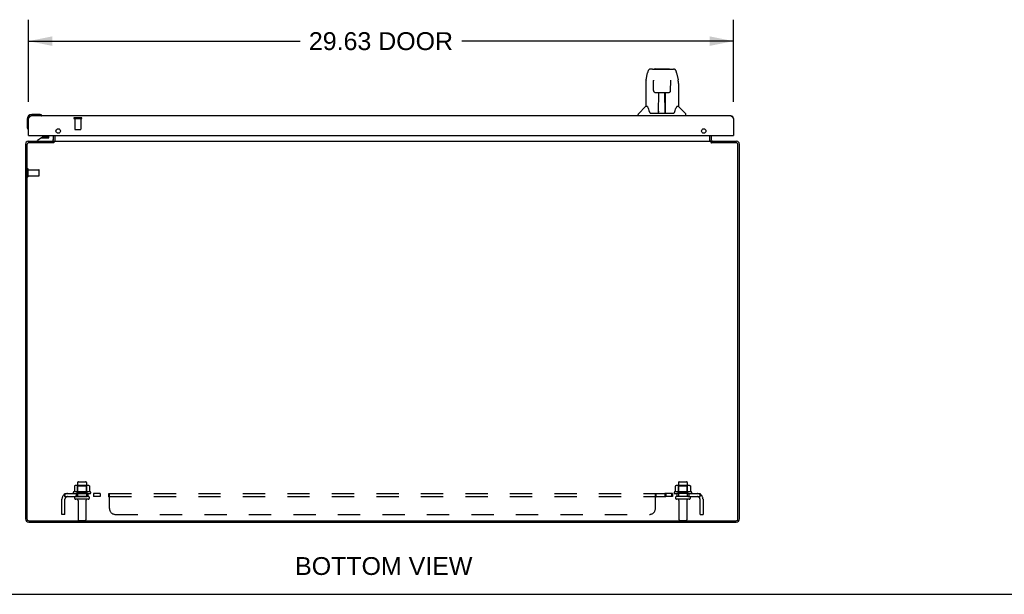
# Model space of a CAD drawing. Header units: inches. Extents: x 0 to 170, y 0 to 110.
# Tile 2 of 10: x 44 to 85, y 0 to 24. Entities that reach past the tile are written whole.
import ezdxf

# ---------------------------------------------------------------- set-up
doc = ezdxf.new("R2010")
doc.units = ezdxf.units.IN
doc.header["$LTSCALE"] = 9.35
doc.header["$MEASUREMENT"] = 0
doc.linetypes.add('HIDDEN', pattern=[0.2, 0.1, -0.1])
doc.layers.get('0').update_dxf_attribs({"linetype": 'CONTINUOUS'})
for name, color, linetype in [('02___PRT_ALL_AXES', 7, 'CONTINUOUS'), ('DEFAULT_2', 8, 'HIDDEN'), ('DIMENSIONS', 7, 'CONTINUOUS')]:
    doc.layers.add(name, color=color, linetype=linetype)
doc.styles.get("Standard").update_dxf_attribs({"font": 'arial.ttf'})
doc.dimstyles.new('DIMSTYLE_1', dxfattribs={"dimtxt": 0.75, "dimasz": 1, "dimexe": 0.09, "dimexo": 0.07, "dimgap": 0.0375, "dimtad": 0, "dimtih": 1, "dimtoh": 1, "dimzin": 4, "dimdsep": 46, "dimtxsty": 'Standard', "dimblk": '_FILLED', "dimblk1": '_FILLED', "dimblk2": '_FILLED', "dimcen": 0.09, "dimazin": 1, "dimtfac": 1, "dimtofl": 0, "dimtmove": 0, "dimatfit": 3, "dimldrblk": '_FILLED', "dimfxl": 0, "dimtolj": 1, "dimtzin": 4, "dimarcsym": 0})

# ---------------------------------------------------------------- blocks, each defined once
blk = doc.blocks.new('_FILLED')
at = {"color": 0, "linetype": 'ByBlock'}
blk.add_solid([(0, 0), (-1, 0.2), (-1, -0.2)], dxfattribs=at)
blk = doc.blocks.new('*D5')
at = {"layer": 'DIMENSIONS', "color": 2, "linetype": 'Continuous'}
for p, q in [((43.995, 20.681), (43.995, 24.137)), ((73.62, 20.681), (73.62, 24.137)), ((43.995, 23.237), (55.407, 23.237)), ((73.62, 23.237), (62.207, 23.237))]:
    blk.add_line(p, q, dxfattribs=at)
at = {"layer": 'DIMENSIONS', "color": 2, "linetype": 'Continuous', "rotation": 180}
blk.add_blockref('_FILLED', (43.995, 23.237), dxfattribs=at)
at = {"layer": 'DIMENSIONS', "color": 2, "linetype": 'Continuous'}
blk.add_blockref('_FILLED', (73.62, 23.237), dxfattribs=at)
at = {"layer": 'DIMENSIONS', "color": 2, "linetype": 'Continuous', "insert": (58.807, 23.612), "char_height": 0.75, "width": 6.05019, "attachment_point": 2, "line_spacing_factor": 0.9}
blk.add_mtext('29.63 DOOR', dxfattribs=at)

msp = doc.modelspace()

# ---------------------------------------------------------------- linework, layer by layer
at = {"color": 7, "linetype": 'Continuous'}
for p, q in [((70.215, 22.066), (70.135, 22.066)), ((70.217, 22.066), (71.023, 22.066)), ((70.222, 22.066), (70.22, 22.066)), ((70.326, 22.078), (70.913, 22.078)), ((71.024, 22.066), (71.105, 22.066)), ((69.946, 21.606), (70.011, 21.912)), ((70.253, 21.554), (70.234, 21.554)), ((70.252, 21.591), (70.253, 21.587)), ((70.253, 21.587), (70.253, 21.583)), ((70.253, 21.583), (70.253, 21.575)), ((70.253, 21.575), (70.253, 21.565)), ((70.255, 21.443), (70.253, 21.565)), ((70.979, 21.16), (70.987, 21.572)), ((71.006, 21.554), (70.986, 21.554)), ((70.987, 21.58), (70.987, 21.585)), ((70.987, 21.572), (70.987, 21.58)), ((71.229, 21.912), (71.294, 21.606)), ((69.931, 21.464), (69.931, 20.492)), ((70.26, 21.16), (70.255, 21.443)), ((71.309, 21.463), (71.309, 20.492)), ((70.341, 21.082), (70.461, 21.082)), ((70.471, 20.236), (70.485, 21.083)), ((70.478, 20.667), (70.478, 21.083)), ((70.484, 21.019), (70.478, 21.019)), ((70.481, 20.858), (70.478, 20.858)), ((70.481, 20.846), (70.478, 20.846)), ((70.497, 21.083), (70.743, 21.083)), ((70.746, 20.216), (70.731, 21.083)), ((70.732, 21.019), (70.762, 21.019)), ((70.735, 21.083), (70.735, 21.019)), ((70.762, 20.858), (70.735, 20.858)), ((70.762, 20.846), (70.735, 20.846)), ((70.762, 20.216), (70.762, 21.083)), ((70.779, 21.082), (70.899, 21.082)), ((69.925, 20.486), (69.627, 20.188)), ((70.004, 20.492), (69.931, 20.492)), ((70.471, 20.288), (70.471, 20.262)), ((70.739, 20.617), (70.762, 20.617)), ((70.762, 20.614), (70.739, 20.614)), ((70.745, 20.262), (70.745, 20.288)), ((71.309, 20.492), (71.236, 20.492)), ((71.315, 20.486), (71.612, 20.188)), ((43.935, 19.958), (43.935, 19.668)), ((44.424, 20.158), (44.135, 20.158)), ((44.462, 20.155), (44.424, 20.158)), ((44.56, 20.111), (44.559, 20.111)), ((69.616, 20.098), (69.616, 20.16)), ((70.099, 20.239), (70.104, 20.232)), ((70.134, 20.216), (71.106, 20.216)), ((70.478, 20.216), (70.478, 20.22)), ((71.624, 20.098), (71.624, 20.16)), ((43.935, 19.668), (43.938, 19.631)), ((43.98, 19.54), (43.981, 19.536)), ((43.981, 19.536), (43.981, 19.535)), ((44.01, 19.273), (43.995, 19.273)), ((44.545, 19.168), (44.369, 19.069)), ((44.369, 19.03), (44.369, 19.069)), ((44.545, 19.168), (44.822, 19.168)), ((44.703, 19.233), (44.633, 19.233)), ((44.703, 19.184), (44.633, 19.184)), ((44.773, 19.233), (44.703, 19.233)), ((44.703, 19.233), (44.703, 19.233)), ((44.773, 19.184), (44.703, 19.184)), ((44.703, 19.184), (44.703, 19.184)), ((44.853, 19.199), (44.853, 19.273)), ((45.038, 19.273), (45.038, 19.109)), ((45.12, 19.072), (45.12, 19.273)), ((72.62, 19.072), (72.62, 19.273)), ((73.605, 19.273), (73.62, 19.273)), ((45.045, 18.967), (45.045, 19.03)), ((45.062, 18.981), (45.045, 19.007)), ((72.678, 18.981), (72.695, 19.007)), ((72.695, 18.967), (72.695, 19.03)), ((0, 0), (170, 0))]:
    msp.add_line(p, q, dxfattribs=at)
at = {"color": 3, "linetype": 'Continuous'}
for p, q in [((43.995, 19.981), (44.002, 19.991)), ((43.995, 19.273), (43.995, 19.981)), ((44.002, 19.991), (44.006, 19.998)), ((44.006, 19.998), (44.011, 20.005)), ((73.503, 20.098), (44.112, 20.098)), ((73.597, 20.016), (73.602, 20.009)), ((73.602, 20.009), (73.606, 20.002)), ((73.606, 20.002), (73.611, 19.995)), ((73.62, 19.981), (73.62, 19.273)), ((44.01, 19.273), (73.605, 19.273)), ((45.045, 19.072), (45.045, 19.273)), ((45.122, 19.037), (45.122, 19.273)), ((72.618, 19.273), (72.618, 19.037)), ((72.695, 19.072), (72.695, 19.273)), ((43.87, 18.913), (43.87, 3.166)), ((43.933, 18.887), (43.933, 3.173)), ((43.987, 19.03), (45.045, 19.03)), ((45.047, 18.967), (44.013, 18.967)), ((45.049, 18.969), (45.047, 18.967)), ((45.051, 18.971), (45.049, 18.969)), ((45.054, 18.974), (45.051, 18.971)), ((45.059, 18.979), (45.054, 18.974)), ((45.061, 18.981), (45.059, 18.979)), ((45.072, 19.03), (45.072, 18.992)), ((45.072, 19.03), (72.668, 19.03)), ((72.668, 19.03), (72.668, 18.992)), ((72.686, 18.974), (72.689, 18.971)), ((72.689, 18.971), (72.691, 18.969)), ((72.691, 18.969), (72.693, 18.967)), ((73.727, 18.967), (72.693, 18.967)), ((72.695, 19.03), (73.753, 19.03)), ((73.807, 3.173), (73.807, 18.887)), ((73.87, 3.166), (73.87, 18.913)), ((44.006, 3.03), (73.734, 3.03)), ((44.013, 3.093), (73.727, 3.093))]:
    msp.add_line(p, q, dxfattribs=at)
at = {"color": 7, "linetype": 'Continuous'}
for points in [[(70.135, 22.066), (70.131, 22.066), (70.116, 22.064), (70.101, 22.06), (70.087, 22.053), (70.075, 22.044), (70.064, 22.034), (70.054, 22.023), (70.046, 22.011), (70.039, 21.997), (70.032, 21.983), (70.026, 21.966), (70.02, 21.948), (70.014, 21.927), (70.011, 21.912)], [(71.205, 21.989), (71.199, 22.001), (71.192, 22.013), (71.185, 22.024), (71.177, 22.033), (71.167, 22.042), (71.157, 22.05), (71.145, 22.057), (71.132, 22.062), (71.119, 22.065), (71.105, 22.066)], [(71.229, 21.912), (71.226, 21.924), (71.221, 21.943), (71.216, 21.96), (71.211, 21.975), (71.205, 21.989)], [(69.946, 21.606), (69.94, 21.575), (69.934, 21.532), (69.931, 21.49), (69.931, 21.464)], [(70.252, 21.595), (70.252, 21.595), (70.252, 21.595), (70.252, 21.595), (70.252, 21.594), (70.252, 21.593), (70.252, 21.592), (70.252, 21.591)], [(70.987, 21.585), (70.987, 21.589), (70.987, 21.591), (70.987, 21.592), (70.987, 21.593), (70.987, 21.594), (70.987, 21.595), (70.987, 21.595)], [(71.309, 21.463), (71.308, 21.491), (71.305, 21.533), (71.3, 21.575), (71.294, 21.606)], [(70.26, 21.16), (70.261, 21.148), (70.265, 21.135), (70.27, 21.123), (70.277, 21.112), (70.286, 21.103), (70.297, 21.095), (70.308, 21.089), (70.32, 21.085), (70.332, 21.082), (70.339, 21.082)], [(70.9, 21.082), (70.909, 21.083), (70.921, 21.085), (70.933, 21.089), (70.944, 21.095), (70.954, 21.104), (70.963, 21.113), (70.97, 21.124), (70.975, 21.136), (70.978, 21.149), (70.979, 21.16)], [(70.461, 21.082), (70.464, 21.082), (70.473, 21.082), (70.482, 21.083), (70.49, 21.083), (70.497, 21.083)], [(70.743, 21.083), (70.751, 21.083), (70.76, 21.083), (70.768, 21.082), (70.777, 21.082), (70.779, 21.082)], [(70, 20.492), (70.006, 20.482), (70.02, 20.454), (70.035, 20.418), (70.05, 20.376), (70.067, 20.327), (70.081, 20.28)], [(70.081, 20.28), (70.084, 20.272), (70.089, 20.259), (70.093, 20.248), (70.099, 20.239)], [(71.141, 20.239), (71.146, 20.248), (71.151, 20.258), (71.156, 20.271), (71.158, 20.28)], [(71.158, 20.28), (71.173, 20.325), (71.189, 20.374), (71.204, 20.416), (71.219, 20.453), (71.233, 20.481), (71.239, 20.492)], [(44.559, 20.111), (44.558, 20.112), (44.557, 20.112), (44.553, 20.113)], [(70.104, 20.232), (70.11, 20.226), (70.117, 20.221), (70.124, 20.217), (70.132, 20.216), (70.134, 20.216)], [(71.106, 20.216), (71.107, 20.216), (71.115, 20.217), (71.122, 20.221), (71.129, 20.225)], [(71.129, 20.225), (71.135, 20.232), (71.141, 20.239)], [(43.981, 19.535), (43.981, 19.533), (43.981, 19.533)]]:
    msp.add_lwpolyline(points, dxfattribs=at)
at = {"color": 3, "linetype": 'Continuous'}
for points in [[(44.011, 20.005), (44.015, 20.012), (44.017, 20.016), (44.02, 20.019), (44.022, 20.022), (44.024, 20.026), (44.026, 20.029), (44.029, 20.032), (44.031, 20.035), (44.033, 20.038), (44.035, 20.041), (44.038, 20.044), (44.04, 20.047), (44.042, 20.05), (44.044, 20.053), (44.047, 20.056), (44.049, 20.058), (44.051, 20.061), (44.053, 20.064), (44.056, 20.066), (44.058, 20.068), (44.06, 20.071), (44.062, 20.073), (44.065, 20.075), (44.067, 20.077), (44.069, 20.079), (44.071, 20.081), (44.074, 20.083), (44.076, 20.084), (44.078, 20.086), (44.08, 20.087), (44.083, 20.089), (44.085, 20.09), (44.087, 20.091), (44.089, 20.093), (44.092, 20.094), (44.094, 20.094), (44.096, 20.095), (44.098, 20.096), (44.101, 20.096), (44.103, 20.097), (44.105, 20.097), (44.107, 20.098), (44.11, 20.098), (44.112, 20.098)], [(73.503, 20.098), (73.505, 20.098), (73.507, 20.098), (73.51, 20.097), (73.512, 20.097), (73.514, 20.096), (73.516, 20.096), (73.519, 20.095), (73.521, 20.094), (73.523, 20.094), (73.525, 20.093), (73.528, 20.091), (73.53, 20.09), (73.532, 20.089), (73.534, 20.087), (73.537, 20.086), (73.539, 20.084), (73.541, 20.083), (73.543, 20.081), (73.546, 20.079), (73.548, 20.077), (73.55, 20.075), (73.552, 20.073), (73.555, 20.071), (73.557, 20.068), (73.559, 20.066), (73.561, 20.064), (73.564, 20.061), (73.566, 20.058), (73.568, 20.056), (73.57, 20.053), (73.573, 20.05), (73.575, 20.047), (73.577, 20.044), (73.579, 20.041), (73.582, 20.038), (73.584, 20.035), (73.586, 20.032), (73.588, 20.029), (73.591, 20.026), (73.593, 20.022), (73.595, 20.019), (73.597, 20.016)], [(73.611, 19.995), (73.618, 19.984), (73.62, 19.981)], [(45.026, 19.037), (45.026, 19.037), (45.027, 19.037), (45.028, 19.037), (45.029, 19.037), (45.03, 19.037), (45.031, 19.036), (45.032, 19.035), (45.034, 19.035)], [(45.034, 19.035), (45.036, 19.033), (45.038, 19.032), (45.039, 19.031), (45.041, 19.031), (45.042, 19.03), (45.044, 19.03), (45.045, 19.03)], [(45.115, 19.036), (45.113, 19.036), (45.112, 19.035), (45.111, 19.035), (45.109, 19.034), (45.108, 19.033), (45.107, 19.032), (45.105, 19.032), (45.104, 19.031)], [(45.122, 19.037), (45.121, 19.037), (45.12, 19.037), (45.119, 19.037), (45.117, 19.037), (45.116, 19.037), (45.115, 19.036)], [(72.618, 19.037), (72.619, 19.037), (72.62, 19.037), (72.621, 19.037), (72.622, 19.037), (72.624, 19.037), (72.625, 19.036)], [(72.625, 19.036), (72.626, 19.036), (72.628, 19.035), (72.629, 19.035), (72.63, 19.034), (72.632, 19.033), (72.633, 19.032), (72.634, 19.032), (72.636, 19.031)], [(72.703, 19.033), (72.702, 19.032), (72.7, 19.031), (72.699, 19.031), (72.697, 19.03), (72.696, 19.03), (72.695, 19.03)], [(72.714, 19.037), (72.713, 19.037), (72.713, 19.037), (72.712, 19.037), (72.711, 19.037), (72.71, 19.037), (72.709, 19.036), (72.707, 19.035), (72.706, 19.035), (72.703, 19.033)], [(45.072, 18.992), (45.07, 18.99), (45.069, 18.989), (45.068, 18.988), (45.067, 18.986), (45.065, 18.985), (45.064, 18.984), (45.063, 18.982), (45.061, 18.981)], [(72.668, 18.992), (72.669, 18.99), (72.67, 18.989), (72.672, 18.988), (72.673, 18.986), (72.674, 18.985), (72.676, 18.984), (72.677, 18.982), (72.678, 18.981), (72.679, 18.98), (72.686, 18.974)]]:
    msp.add_lwpolyline(points, dxfattribs=at)
for centre in [(45.245, 19.461), (72.37, 19.461)]:
    msp.add_circle(centre, 0.094, dxfattribs=at)
at = {"color": 7, "linetype": 'Continuous'}
for centre, radius, start, end in [((70.326, 22.058), 0.0197, 90, 156.393), ((70.913, 22.058), 0.0197, 23.607, 90), ((44.135, 19.958), 0.2, 90, 180), ((44.424, 19.908), 0.25, 59.1101, 90), ((44.545, 20.113), 0.015, 270, 353.6204), ((44.545, 20.109), 0.015, 6.3796, 59.1101), ((69.655, 20.16), 0.0394, 135, 180), ((70.49, 20.236), 0.0197, 179, 270), ((70.49, 20.236), 0.0197, 260.739, 269.9232), ((70.726, 20.236), 0.0197, 270, 1), ((70.726, 20.236), 0.0197, 270.0771, 272.6469), ((71.584, 20.16), 0.0394, 0, 45), ((44.185, 19.668), 0.25, 180, 210.8899), ((43.983, 19.548), 0.015, 210.8899, 263.6204), ((43.98, 19.548), 0.015, 276.3796, 360), ((44.633, 19.143), 0.09, 90, 163.8589), ((44.633, 19.094), 0.09, 90, 124.6434), ((44.773, 19.143), 0.09, 30.3677, 90), ((44.773, 19.094), 0.09, 55.8656, 90), ((44.822, 19.199), 0.031, 270, 360), ((44.959, 19.109), 0.079, 270, 360), ((45.003, 19.072), 0.117, 342.294, 360), ((72.737, 19.072), 0.117, 180, 197.706)]:
    msp.add_arc(centre, radius, start, end, dxfattribs=at)
at = {"color": 3, "linetype": 'Continuous'}
for centre, radius, start, end in [((44.112, 19.981), 0.117, 90, 180), ((73.503, 19.981), 0.117, 0, 90), ((44.01, 19.288), 0.015, 180, 270), ((45.003, 19.072), 0.042, 270, 360), ((72.737, 19.072), 0.042, 180, 270), ((73.605, 19.288), 0.015, 270, 360), ((43.987, 18.913), 0.117, 90, 180), ((44.013, 18.887), 0.08, 90, 180), ((73.727, 18.887), 0.08, 0, 90), ((73.753, 18.913), 0.117, 0, 90), ((44.006, 3.166), 0.136, 180, 270), ((44.013, 3.173), 0.08, 180, 270), ((73.727, 3.173), 0.08, 270, 360), ((73.734, 3.166), 0.136, 270, 360)]:
    msp.add_arc(centre, radius, start, end, dxfattribs=at)
at = {"color": 7, "linetype": 'Continuous'}
for centre, start_param, end_param in [((70.47, 20.255), -1.369355, -1.264777), ((70.746, 20.255), -1.876815, -1.570796)]:
    msp.add_ellipse(centre, major_axis=(0.0394, 0), ratio=1, start_param=start_param, end_param=end_param, dxfattribs=at)
at = {"layer": '02___PRT_ALL_AXES', "color": 8, "linetype": 'HIDDEN'}
for p, q in [((45.946, 19.98), (45.946, 19.533)), ((45.946, 19.98), (46.194, 19.98)), ((46.194, 19.98), (46.194, 19.533)), ((43.988, 17.581), (43.988, 17.829)), ((43.988, 17.829), (44.435, 17.829)), ((43.988, 17.581), (44.435, 17.581)), ((46.062, 4.7), (46.062, 4.105)), ((46.428, 4.7), (46.428, 4.105)), ((71.312, 4.7), (71.312, 4.105)), ((71.678, 4.7), (71.678, 4.105)), ((46.601, 4.3), (45.889, 4.3)), ((45.911, 4.23), (45.995, 4.23)), ((45.995, 4.23), (45.995, 4.105)), ((46.495, 4.23), (45.995, 4.23)), ((46.495, 4.23), (46.495, 4.105)), ((46.495, 4.23), (46.579, 4.23)), ((46.723, 4.23), (46.723, 4.105)), ((47.004, 4.23), (46.723, 4.23)), ((47.004, 4.23), (47.004, 4.105)), ((71.055, 4.23), (70.736, 4.23)), ((70.736, 4.23), (70.736, 4.105)), ((70.774, 4.23), (70.774, 4.105)), ((71.017, 4.23), (71.017, 4.105)), ((71.055, 4.23), (71.055, 4.105)), ((71.851, 4.3), (71.139, 4.3)), ((71.161, 4.23), (71.245, 4.23)), ((71.745, 4.23), (71.245, 4.23)), ((71.245, 4.23), (71.245, 4.105)), ((71.745, 4.23), (71.829, 4.23)), ((71.745, 4.23), (71.745, 4.105)), ((46.495, 4.105), (45.995, 4.105)), ((46.079, 3.936), (46.079, 3.135)), ((46.411, 3.936), (46.411, 3.135)), ((47.004, 4.105), (46.723, 4.105)), ((71.055, 4.105), (70.736, 4.105)), ((71.745, 4.105), (71.245, 4.105)), ((71.329, 3.936), (71.329, 3.135)), ((71.661, 3.936), (71.661, 3.135))]:
    msp.add_line(p, q, dxfattribs=at)
at = {"layer": '02___PRT_ALL_AXES', "color": 7, "linetype": 'Continuous'}
for start, end in [(171.3788, 174.3159), (167.6738, 168.0893)]:
    msp.add_arc((44.135, 19.958), 0.2, start, end, dxfattribs=at)
at = {"layer": '02___PRT_ALL_AXES', "color": 8, "linetype": 'HIDDEN'}
for centre, radius, start, end in [((45.911, 4.268), 0.0384, 124.4497, 270), ((46.245, 3.7), 0.698, 117.6814, 120.6631), ((46.245, 3.7), 0.698, 59.3369, 62.3186), ((46.579, 4.268), 0.0384, 270, 55.5503), ((71.161, 4.268), 0.0384, 124.4497, 270), ((71.495, 3.7), 0.698, 117.6814, 120.6631), ((71.495, 3.7), 0.698, 59.3369, 62.3186), ((71.829, 4.268), 0.0384, 270, 55.5503)]:
    msp.add_arc(centre, radius, start, end, dxfattribs=at)
at = {"layer": 'DEFAULT_2', "color": 8, "linetype": 'HIDDEN'}
for p, q in [((45.928, 20.023), (46.212, 20.023)), ((45.928, 19.98), (46.212, 19.98)), ((45.956, 19.523), (46.184, 19.523)), ((43.945, 17.563), (43.945, 17.847)), ((43.988, 17.563), (43.988, 17.847)), ((44.445, 17.591), (44.445, 17.819)), ((46.5, 4.566), (45.989, 4.566)), ((46.061, 4.546), (46.041, 4.566)), ((46.092, 4.73), (46.398, 4.73)), ((46.428, 4.546), (46.448, 4.566)), ((71.75, 4.566), (71.239, 4.566)), ((71.311, 4.546), (71.291, 4.566)), ((71.342, 4.73), (71.648, 4.73)), ((71.678, 4.546), (71.698, 4.566)), ((45.487, 4.176), (45.567, 4.079)), ((45.526, 4.105), (45.526, 4.23)), ((45.526, 4.23), (72.214, 4.23)), ((45.926, 4.545), (45.926, 4.326)), ((46.061, 4.25), (46.041, 4.23)), ((46.061, 4.25), (46.061, 4.546)), ((46.428, 4.546), (46.061, 4.546)), ((46.428, 4.25), (46.061, 4.25)), ((46.428, 4.25), (46.428, 4.546)), ((46.428, 4.25), (46.448, 4.23)), ((46.564, 4.545), (46.564, 4.326)), ((47.366, 4.105), (47.366, 4.23)), ((47.378, 4.222), (47.376, 4.224)), ((47.391, 4.194), (47.387, 4.204)), ((47.401, 4.176), (47.4, 4.178)), ((47.401, 3.605), (47.401, 4.176)), ((70.339, 4.176), (70.34, 4.178)), ((70.339, 3.605), (70.339, 4.176)), ((70.373, 4.23), (70.374, 4.23)), ((70.374, 4.105), (70.374, 4.23)), ((71.176, 4.545), (71.176, 4.326)), ((71.311, 4.25), (71.291, 4.23)), ((71.678, 4.546), (71.311, 4.546)), ((71.311, 4.25), (71.311, 4.546)), ((71.678, 4.25), (71.311, 4.25)), ((71.678, 4.25), (71.678, 4.546)), ((71.678, 4.25), (71.698, 4.23)), ((71.814, 4.545), (71.814, 4.326)), ((72.252, 4.176), (72.173, 4.079)), ((72.208, 4.139), (72.207, 4.138)), ((72.209, 4.143), (72.208, 4.141)), ((72.208, 4.141), (72.208, 4.139)), ((72.21, 4.146), (72.209, 4.144)), ((72.209, 4.144), (72.209, 4.143)), ((72.214, 4.105), (72.214, 4.23)), ((45.401, 3.355), (45.401, 3.993)), ((45.526, 4.105), (72.214, 4.105)), ((45.526, 3.355), (45.526, 3.993)), ((46.509, 3.999), (45.98, 3.999)), ((47.367, 4.105), (47.366, 4.105)), ((47.37, 4.104), (47.368, 4.104)), ((47.376, 4.097), (47.375, 4.099)), ((70.362, 4.096), (70.363, 4.097)), ((70.369, 4.103), (70.37, 4.104)), ((71.759, 3.999), (71.23, 3.999)), ((72.214, 3.355), (72.214, 3.993)), ((72.339, 3.993), (72.339, 3.355)), ((45.526, 3.355), (45.401, 3.355)), ((47.651, 3.355), (70.089, 3.355)), ((72.214, 3.355), (72.339, 3.355)), ((46.109, 3.105), (46.381, 3.105)), ((71.359, 3.105), (71.631, 3.105))]:
    msp.add_line(p, q, dxfattribs=at)
for points in [[(45.932, 4.554), (45.93, 4.553), (45.929, 4.552), (45.928, 4.551), (45.927, 4.549), (45.926, 4.548), (45.926, 4.546), (45.926, 4.545)], [(46.558, 4.554), (46.559, 4.553), (46.56, 4.552), (46.562, 4.551), (46.563, 4.549), (46.563, 4.548), (46.564, 4.546), (46.564, 4.545)], [(71.182, 4.554), (71.18, 4.553), (71.179, 4.552), (71.178, 4.551), (71.177, 4.549), (71.176, 4.548), (71.176, 4.546), (71.176, 4.545)], [(71.808, 4.554), (71.809, 4.553), (71.81, 4.552), (71.812, 4.551), (71.813, 4.549), (71.813, 4.548), (71.814, 4.546), (71.814, 4.545)], [(45.487, 4.176), (45.489, 4.178), (45.491, 4.18), (45.493, 4.182), (45.495, 4.185), (45.497, 4.188), (45.498, 4.191), (45.5, 4.194), (45.502, 4.198), (45.503, 4.201)], [(45.503, 4.201), (45.506, 4.207), (45.507, 4.211), (45.509, 4.214), (45.51, 4.216), (45.512, 4.219), (45.513, 4.222), (45.515, 4.224), (45.517, 4.226), (45.518, 4.227), (45.52, 4.228), (45.522, 4.229), (45.523, 4.229), (45.525, 4.23), (45.526, 4.23)], [(45.526, 4.164), (45.526, 4.164), (45.526, 4.165), (45.526, 4.165), (45.526, 4.164), (45.526, 4.164), (45.526, 4.164), (45.526, 4.164), (45.526, 4.163), (45.526, 4.163), (45.526, 4.162), (45.526, 4.162), (45.526, 4.161)], [(45.549, 4.101), (45.549, 4.101), (45.549, 4.101), (45.549, 4.101), (45.549, 4.101), (45.549, 4.101), (45.549, 4.102), (45.548, 4.102), (45.548, 4.102), (45.548, 4.103), (45.547, 4.103), (45.547, 4.104), (45.547, 4.104), (45.547, 4.105), (45.546, 4.105), (45.546, 4.106), (45.546, 4.107), (45.545, 4.107), (45.545, 4.108), (45.545, 4.109), (45.544, 4.109), (45.544, 4.11), (45.543, 4.111), (45.543, 4.111), (45.543, 4.112), (45.542, 4.113), (45.542, 4.114), (45.542, 4.114), (45.541, 4.115), (45.541, 4.116), (45.541, 4.117), (45.54, 4.118), (45.54, 4.118), (45.539, 4.119), (45.539, 4.12), (45.539, 4.121), (45.538, 4.122), (45.538, 4.123), (45.537, 4.124), (45.537, 4.125), (45.537, 4.126), (45.536, 4.127), (45.536, 4.128), (45.536, 4.129), (45.535, 4.13), (45.535, 4.131), (45.534, 4.132), (45.534, 4.133), (45.534, 4.134), (45.533, 4.135), (45.533, 4.136), (45.533, 4.137), (45.532, 4.138), (45.532, 4.139), (45.532, 4.14), (45.531, 4.14), (45.531, 4.141), (45.531, 4.142), (45.531, 4.143), (45.53, 4.144), (45.53, 4.145), (45.53, 4.146), (45.53, 4.147), (45.529, 4.148), (45.529, 4.149), (45.529, 4.15), (45.529, 4.151), (45.528, 4.152), (45.528, 4.152), (45.528, 4.153), (45.528, 4.154), (45.528, 4.155), (45.527, 4.156), (45.527, 4.157), (45.527, 4.157), (45.527, 4.158), (45.527, 4.159), (45.527, 4.16), (45.527, 4.16), (45.526, 4.161), (45.526, 4.162), (45.526, 4.163), (45.526, 4.163), (45.526, 4.164), (45.526, 4.164), (45.526, 4.164), (45.526, 4.164)], [(45.926, 4.326), (45.926, 4.325), (45.926, 4.324), (45.925, 4.323), (45.925, 4.322), (45.925, 4.321), (45.924, 4.321), (45.924, 4.32), (45.924, 4.32), (45.923, 4.319), (45.923, 4.319), (45.923, 4.319), (45.922, 4.319), (45.922, 4.318), (45.922, 4.318), (45.921, 4.318), (45.921, 4.318), (45.921, 4.318), (45.921, 4.317)], [(46.569, 4.317), (46.569, 4.318), (46.568, 4.318), (46.568, 4.318), (46.568, 4.318), (46.568, 4.318), (46.567, 4.319), (46.567, 4.319), (46.567, 4.319), (46.566, 4.319), (46.566, 4.32), (46.566, 4.32), (46.565, 4.321), (46.565, 4.321), (46.565, 4.322), (46.564, 4.323), (46.564, 4.324), (46.564, 4.325), (46.564, 4.326)], [(47.376, 4.224), (47.375, 4.226), (47.373, 4.227), (47.371, 4.228), (47.37, 4.229), (47.368, 4.229), (47.367, 4.23), (47.366, 4.23)], [(47.368, 4.229), (47.367, 4.23), (47.366, 4.23)], [(47.375, 4.226), (47.373, 4.227), (47.371, 4.228)], [(47.384, 4.211), (47.383, 4.214), (47.381, 4.216), (47.38, 4.219), (47.378, 4.222)], [(47.387, 4.204), (47.385, 4.207), (47.384, 4.211)], [(47.4, 4.178), (47.398, 4.18), (47.397, 4.182), (47.395, 4.185), (47.394, 4.188), (47.392, 4.191), (47.391, 4.194)], [(70.34, 4.178), (70.341, 4.18), (70.343, 4.182), (70.344, 4.185), (70.346, 4.188), (70.347, 4.191), (70.349, 4.194), (70.353, 4.204)], [(70.353, 4.204), (70.354, 4.207), (70.356, 4.211)], [(70.356, 4.211), (70.357, 4.214), (70.358, 4.216), (70.36, 4.219), (70.362, 4.222)], [(70.362, 4.222), (70.363, 4.224), (70.365, 4.226)], [(70.363, 4.224), (70.365, 4.226), (70.367, 4.227), (70.368, 4.228), (70.37, 4.229), (70.371, 4.229), (70.373, 4.23), (70.374, 4.23)], [(70.368, 4.228), (70.37, 4.229), (70.371, 4.229)], [(71.176, 4.326), (71.176, 4.325), (71.176, 4.324), (71.175, 4.323), (71.175, 4.322), (71.175, 4.321), (71.174, 4.321), (71.174, 4.32), (71.174, 4.32), (71.173, 4.319), (71.173, 4.319), (71.173, 4.319), (71.172, 4.319), (71.172, 4.318), (71.172, 4.318), (71.171, 4.318), (71.171, 4.318), (71.171, 4.318), (71.171, 4.317)], [(71.819, 4.317), (71.819, 4.318), (71.818, 4.318), (71.818, 4.318), (71.818, 4.318), (71.818, 4.318), (71.817, 4.319), (71.817, 4.319), (71.817, 4.319), (71.816, 4.319), (71.816, 4.32), (71.816, 4.32), (71.815, 4.321), (71.815, 4.321), (71.815, 4.322), (71.814, 4.323), (71.814, 4.324), (71.814, 4.325), (71.814, 4.326)], [(72.207, 4.138), (72.207, 4.136), (72.206, 4.135), (72.206, 4.134), (72.206, 4.133), (72.205, 4.133), (72.205, 4.132), (72.205, 4.131), (72.204, 4.13), (72.204, 4.129), (72.204, 4.128), (72.203, 4.127), (72.203, 4.126), (72.203, 4.125), (72.202, 4.124), (72.202, 4.123), (72.201, 4.122), (72.201, 4.121), (72.2, 4.12), (72.2, 4.119), (72.2, 4.118), (72.199, 4.117), (72.199, 4.116), (72.198, 4.115), (72.198, 4.115), (72.198, 4.114), (72.197, 4.113), (72.197, 4.112), (72.196, 4.111), (72.196, 4.11), (72.196, 4.11), (72.195, 4.109), (72.195, 4.108), (72.194, 4.107), (72.194, 4.107), (72.194, 4.106), (72.193, 4.105), (72.193, 4.105), (72.193, 4.104), (72.192, 4.104), (72.192, 4.103), (72.192, 4.103), (72.191, 4.102), (72.191, 4.102), (72.191, 4.101), (72.191, 4.101), (72.191, 4.101)], [(72.214, 4.165), (72.214, 4.165), (72.214, 4.164), (72.214, 4.164), (72.214, 4.164), (72.214, 4.164), (72.213, 4.163), (72.213, 4.163), (72.213, 4.163), (72.213, 4.162), (72.213, 4.162), (72.213, 4.161), (72.213, 4.161), (72.213, 4.16), (72.213, 4.159), (72.213, 4.159), (72.213, 4.158), (72.213, 4.158), (72.212, 4.157), (72.212, 4.156), (72.212, 4.156), (72.212, 4.155), (72.212, 4.154), (72.212, 4.154), (72.212, 4.153), (72.211, 4.152), (72.211, 4.152), (72.211, 4.151), (72.211, 4.15), (72.211, 4.15), (72.21, 4.149), (72.21, 4.148), (72.21, 4.147), (72.21, 4.147), (72.21, 4.146)], [(72.234, 4.207), (72.232, 4.211), (72.231, 4.214), (72.229, 4.216), (72.228, 4.219), (72.226, 4.222), (72.225, 4.224), (72.223, 4.226), (72.221, 4.227), (72.219, 4.228), (72.218, 4.229), (72.216, 4.229), (72.215, 4.23), (72.214, 4.23)], [(72.214, 4.162), (72.214, 4.162), (72.214, 4.163), (72.214, 4.163), (72.214, 4.163), (72.214, 4.164), (72.214, 4.164), (72.214, 4.164), (72.214, 4.164), (72.214, 4.165), (72.214, 4.165)], [(72.252, 4.176), (72.25, 4.178), (72.248, 4.18), (72.246, 4.182), (72.245, 4.185), (72.243, 4.188), (72.241, 4.191), (72.24, 4.194), (72.238, 4.198), (72.236, 4.201), (72.234, 4.207)], [(45.553, 4.087), (45.55, 4.09), (45.548, 4.092), (45.546, 4.094), (45.544, 4.096), (45.542, 4.097), (45.539, 4.099), (45.537, 4.101), (45.535, 4.102), (45.533, 4.103), (45.531, 4.104), (45.529, 4.104), (45.528, 4.105), (45.526, 4.105)], [(45.546, 4.105), (45.546, 4.104), (45.547, 4.104), (45.547, 4.103), (45.547, 4.103), (45.548, 4.102), (45.548, 4.102), (45.548, 4.102), (45.549, 4.101), (45.549, 4.101), (45.549, 4.101), (45.549, 4.101)], [(45.567, 4.079), (45.566, 4.079), (45.566, 4.079), (45.565, 4.079), (45.564, 4.079), (45.563, 4.079), (45.562, 4.08), (45.561, 4.081), (45.56, 4.081), (45.558, 4.083), (45.557, 4.084), (45.555, 4.085), (45.553, 4.087)], [(47.375, 4.099), (47.374, 4.101), (47.372, 4.102), (47.371, 4.103), (47.37, 4.104), (47.368, 4.104), (47.367, 4.105), (47.366, 4.105)], [(47.374, 4.101), (47.372, 4.102), (47.371, 4.103)], [(47.383, 4.088), (47.381, 4.09), (47.38, 4.092), (47.379, 4.094), (47.378, 4.096), (47.376, 4.097)], [(47.389, 4.081), (47.388, 4.083), (47.386, 4.084), (47.385, 4.085), (47.384, 4.087), (47.383, 4.088)], [(47.401, 4.079), (47.399, 4.079), (47.398, 4.079), (47.396, 4.079), (47.395, 4.079), (47.393, 4.079), (47.392, 4.08), (47.391, 4.081), (47.389, 4.081), (47.388, 4.083), (47.386, 4.084), (47.385, 4.085)], [(47.396, 4.079), (47.395, 4.079), (47.393, 4.079), (47.392, 4.08), (47.391, 4.081)], [(47.401, 4.079), (47.399, 4.079), (47.398, 4.079)], [(70.339, 4.079), (70.34, 4.079), (70.342, 4.079), (70.343, 4.079), (70.345, 4.079), (70.346, 4.079), (70.348, 4.08), (70.349, 4.081), (70.35, 4.081), (70.352, 4.083), (70.353, 4.084), (70.354, 4.085)], [(70.339, 4.079), (70.34, 4.079), (70.342, 4.079), (70.343, 4.079), (70.345, 4.079), (70.346, 4.079), (70.348, 4.08), (70.349, 4.081), (70.35, 4.081)], [(70.354, 4.085), (70.356, 4.087), (70.357, 4.088)], [(70.357, 4.088), (70.358, 4.09), (70.359, 4.092)], [(70.359, 4.092), (70.361, 4.094), (70.362, 4.096)], [(70.363, 4.097), (70.365, 4.099), (70.366, 4.101), (70.367, 4.102)], [(70.366, 4.101), (70.367, 4.102), (70.369, 4.103), (70.37, 4.104), (70.371, 4.104), (70.373, 4.105), (70.374, 4.105)], [(70.371, 4.104), (70.373, 4.105), (70.374, 4.105)], [(72.173, 4.079), (72.173, 4.079), (72.174, 4.079), (72.175, 4.079), (72.176, 4.079), (72.176, 4.079), (72.177, 4.08), (72.179, 4.081), (72.18, 4.081), (72.181, 4.083), (72.183, 4.084), (72.184, 4.085), (72.186, 4.087), (72.19, 4.09)], [(72.19, 4.09), (72.192, 4.092), (72.194, 4.094), (72.196, 4.096), (72.198, 4.097), (72.2, 4.099), (72.202, 4.101), (72.205, 4.102), (72.207, 4.103), (72.209, 4.104), (72.21, 4.104), (72.212, 4.105), (72.214, 4.105)], [(72.191, 4.101), (72.191, 4.101), (72.191, 4.101), (72.191, 4.101), (72.191, 4.101), (72.191, 4.101), (72.191, 4.102), (72.192, 4.102), (72.192, 4.102), (72.192, 4.103), (72.192, 4.103), (72.193, 4.104), (72.193, 4.104), (72.193, 4.105)]]:
    msp.add_lwpolyline(points, dxfattribs=at)
for centre, radius, start, end in [((45.928, 20.001), 0.0215, 90, 270), ((46.212, 20.001), 0.0215, 270, 90), ((45.956, 19.533), 0.01, 180, 270), ((46.184, 19.533), 0.01, 270, 360), ((43.966, 17.847), 0.0215, 360, 180), ((44.435, 17.819), 0.01, 360, 90), ((43.966, 17.563), 0.0215, 180, 0), ((44.435, 17.591), 0.01, 270, 0), ((45.989, 4.425), 0.141, 90, 113.95), ((46.092, 4.7), 0.03, 90, 180), ((46.398, 4.7), 0.03, 0, 90), ((46.5, 4.425), 0.141, 66.05, 90), ((71.239, 4.425), 0.141, 90, 113.95), ((71.342, 4.7), 0.03, 90, 180), ((71.648, 4.7), 0.03, 0, 90), ((71.75, 4.425), 0.141, 66.05, 90), ((45.638, 3.993), 0.237, 90, 180), ((72.102, 3.993), 0.237, 0, 90), ((45.638, 3.993), 0.112, 90, 180), ((45.98, 4.052), 0.053, 90, 270), ((46.016, 3.936), 0.0625, 0, 90), ((46.473, 3.936), 0.0625, 90, 180), ((46.509, 4.052), 0.053, 270, 90), ((71.23, 4.052), 0.053, 90, 270), ((71.266, 3.936), 0.0625, 0, 90), ((71.723, 3.936), 0.0625, 90, 180), ((71.759, 4.052), 0.053, 270, 90), ((72.102, 3.993), 0.112, 0, 90), ((47.651, 3.605), 0.25, 180, 270), ((70.089, 3.605), 0.25, 270, 360), ((46.109, 3.135), 0.03, 180, 270), ((46.381, 3.135), 0.03, 270, 360), ((71.359, 3.135), 0.03, 180, 270), ((71.631, 3.135), 0.03, 270, 360)]:
    msp.add_arc(centre, radius, start, end, dxfattribs=at)

# ---------------------------------------------------------------- texts
at = {"layer": 'DIMENSIONS', "color": 2, "linetype": 'Continuous', "insert": (58.924, 1.563), "char_height": 0.75, "width": 7.43309, "attachment_point": 2, "line_spacing_factor": 0.9}
msp.add_mtext('BOTTOM VIEW', dxfattribs=at)

# ---------------------------------------------------------------- dimensions: what is measured, and where the dimension line sits
at = {"layer": 'DIMENSIONS', "color": 2, "linetype": 'Continuous'}
dim = msp.add_linear_dim(base=(73.619779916, 23.237258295), p1=(43.994779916, 20.610801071), p2=(73.619779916, 20.610801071), text='<> DOOR', dimstyle='DIMSTYLE_1', dxfattribs=at)
dim.commit()
dim.dimension.update_dxf_attribs({"geometry": '*D5', "text_midpoint": (58.807279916, 23.237258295), "dimtype": 160})

doc.saveas('drawing.dxf')
